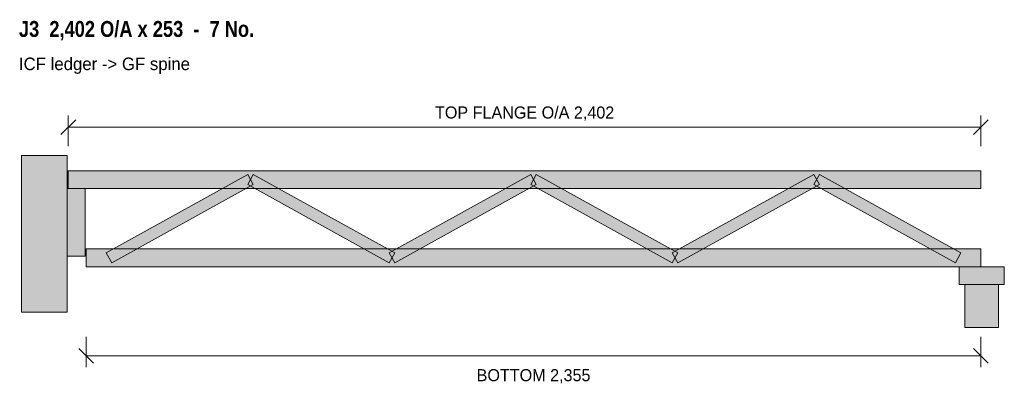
# Model space of a CAD drawing. Header units: millimetres. Extents: x 231 to 2822, y 2015 to 2976.
import ezdxf
from ezdxf.enums import TextEntityAlignment as Align

# ---------------------------------------------------------------- set-up
doc = ezdxf.new("R2010")
doc.units = ezdxf.units.MM
for name, color, linetype in [('FILL-LIGHT', 7, 'Continuous'), ('FILL-MASONRY_FILL', 7, 'Continuous'), ('FILL-TIMBER', 7, 'Continuous'), ('LINE-C_595966', 7, 'Continuous'), ('LINE-C_6B451A', 7, 'Continuous'), ('LINE-C_735940', 7, 'Continuous'), ('LINE-C_B27326', 7, 'Continuous'), ('LINE-GREY', 7, 'Continuous'), ('LINE-INK', 7, 'Continuous'), ('TEXT-INK', 7, 'Continuous'), ('TEXT-STEEL_GREY', 7, 'Continuous'), ('TEXT-TLS_BLUE', 7, 'Continuous')]:
    doc.layers.add(name, color=color, linetype=linetype)
doc.styles.add('OpenSansCondensed-Bold', font='OpenSansCondensed-Bold.ttf')

msp = doc.modelspace()

# ---------------------------------------------------------------- hatches: boundary and pattern name
at = {"layer": 'FILL-LIGHT', "true_color": 0xdedee0}
h = msp.add_hatch(color=256, dxfattribs=at)
h.dxf.hatch_style = 1
h.paths.add_polyline_path([(355.6, 2205), (355.6, 2618), (235.6, 2618), (235.6, 2205)])
at = {"layer": 'FILL-LIGHT', "true_color": 0xccd1db}
h = msp.add_hatch(color=256, dxfattribs=at)
h.dxf.hatch_style = 1
h.paths.add_polyline_path([(472.9, 2335.4), (458.3, 2361.6), (830.9, 2567.6), (845.4, 2541.4)])
h = msp.add_hatch(color=256, dxfattribs=at)
h.dxf.hatch_style = 1
h.paths.add_polyline_path([(1203.5, 2335.4), (830.9, 2541.4), (845.4, 2567.6), (1218, 2361.6)])
h = msp.add_hatch(color=256, dxfattribs=at)
h.dxf.hatch_style = 1
h.paths.add_polyline_path([(1218, 2335.4), (1203.5, 2361.6), (1576, 2567.6), (1590.6, 2541.4)])
h = msp.add_hatch(color=256, dxfattribs=at)
h.dxf.hatch_style = 1
h.paths.add_polyline_path([(1948.6, 2335.4), (1576, 2541.4), (1590.6, 2567.6), (1963.1, 2361.6)])
h = msp.add_hatch(color=256, dxfattribs=at)
h.dxf.hatch_style = 1
h.paths.add_polyline_path([(1963.1, 2335.4), (1948.6, 2361.6), (2321.2, 2567.6), (2335.7, 2541.4)])
h = msp.add_hatch(color=256, dxfattribs=at)
h.dxf.hatch_style = 1
h.paths.add_polyline_path([(2693.7, 2335.4), (2321.2, 2541.4), (2335.7, 2567.6), (2708.3, 2361.6)])
at = {"layer": 'FILL-MASONRY_FILL', "true_color": 0xf7f0e0}
h = msp.add_hatch(color=256, dxfattribs=at)
h.dxf.hatch_style = 1
h.paths.add_polyline_path([(2807.5, 2165), (2807.5, 2278), (2718.5, 2278), (2718.5, 2165)])
at = {"layer": 'FILL-TIMBER', "true_color": 0xeddbb8}
h = msp.add_hatch(color=256, dxfattribs=at)
h.dxf.hatch_style = 1
h.paths.add_polyline_path([(358.6, 2531), (358.6, 2578), (2761, 2578), (2761, 2531)])
at = {"layer": 'FILL-TIMBER', "true_color": 0xedcc99}
h = msp.add_hatch(color=256, dxfattribs=at)
h.dxf.hatch_style = 1
h.paths.add_polyline_path([(402.6, 2353), (402.6, 2531), (355.6, 2531), (355.6, 2353)])
at = {"layer": 'FILL-TIMBER', "true_color": 0xeddbb8}
h = msp.add_hatch(color=256, dxfattribs=at)
h.dxf.hatch_style = 1
h.paths.add_polyline_path([(405.6, 2325), (405.6, 2372), (2761, 2372), (2761, 2325)])
at = {"layer": 'FILL-TIMBER', "true_color": 0xe6dbcc}
h = msp.add_hatch(color=256, dxfattribs=at)
h.dxf.hatch_style = 1
h.paths.add_polyline_path([(2822.5, 2278), (2822.5, 2325), (2703.5, 2325), (2703.5, 2278)])

# ---------------------------------------------------------------- linework, layer by layer
at = {"layer": 'LINE-C_595966', "lineweight": 5}
for points in [[(472.9, 2335.4), (458.3, 2361.6), (830.9, 2567.6), (845.4, 2541.4)], [(1203.5, 2335.4), (830.9, 2541.4), (845.4, 2567.6), (1218, 2361.6)], [(1218, 2335.4), (1203.5, 2361.6), (1576, 2567.6), (1590.6, 2541.4)], [(1948.6, 2335.4), (1576, 2541.4), (1590.6, 2567.6), (1963.1, 2361.6)], [(1963.1, 2335.4), (1948.6, 2361.6), (2321.2, 2567.6), (2335.7, 2541.4)], [(2693.7, 2335.4), (2321.2, 2541.4), (2335.7, 2567.6), (2708.3, 2361.6)]]:
    msp.add_lwpolyline(points, close=True, dxfattribs=at)
at = {"layer": 'LINE-C_6B451A', "lineweight": 5}
for points in [[(358.6, 2531), (358.6, 2578), (2761, 2578), (2761, 2531)], [(405.6, 2325), (405.6, 2372), (2761, 2372), (2761, 2325)]]:
    msp.add_lwpolyline(points, close=True, dxfattribs=at)
at = {"layer": 'LINE-C_735940', "lineweight": 5}
for points in [[(2822.5, 2278), (2822.5, 2325), (2703.5, 2325), (2703.5, 2278)], [(2807.5, 2165), (2807.5, 2278), (2718.5, 2278), (2718.5, 2165)]]:
    msp.add_lwpolyline(points, close=True, dxfattribs=at)
at = {"layer": 'LINE-C_B27326', "lineweight": 5}
msp.add_lwpolyline([(402.6, 2353), (402.6, 2531), (355.6, 2531), (355.6, 2353)], close=True, dxfattribs=at)
at = {"layer": 'LINE-GREY', "lineweight": 5}
msp.add_lwpolyline([(355.6, 2205), (355.6, 2618), (235.6, 2618), (235.6, 2205)], close=True, dxfattribs=at)
at = {"layer": 'LINE-INK', "lineweight": 5}
for p, q in [((358.6, 2643), (358.6, 2723)), ((2761, 2643), (2761, 2723)), ((339.2, 2673.6), (378, 2712.4)), ((2741.6, 2673.6), (2780.4, 2712.4)), ((358.6, 2693), (2761, 2693)), ((405.6, 2140), (405.6, 2060)), ((2761, 2140), (2761, 2060)), ((386.2, 2109.4), (425, 2070.6)), ((2741.6, 2109.4), (2780.4, 2070.6)), ((405.6, 2090), (2761, 2090))]:
    msp.add_line(p, q, dxfattribs=at)

# ---------------------------------------------------------------- texts
at = {"layer": 'TEXT-INK'}
for s, p in [('TOP FLANGE O/A 2,402', (1559.8, 2715.5)), ('BOTTOM 2,355', (1583.3, 2023.4))]:
    msp.add_text(s, height=31.75, dxfattribs=at).set_placement(p, align=Align.CENTER)
at = {"layer": 'TEXT-STEEL_GREY'}
msp.add_text('ICF ledger -> GF spine', height=33.02, dxfattribs=at).set_placement((228.6, 2843))
at = {"layer": 'TEXT-TLS_BLUE', "style": 'OpenSansCondensed-Bold'}
msp.add_text('J3  2,402 O/A x 253  -  7 No.', height=41.91, dxfattribs=at).set_placement((228.6, 2930.5))

doc.saveas('drawing.dxf')
